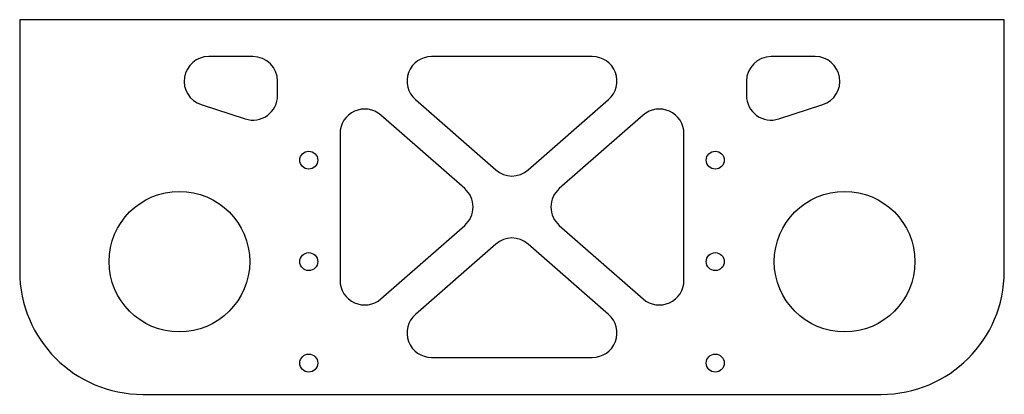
# Model space of a CAD drawing. Header units: millimetres. Extents: x 1 to 201, y 2 to 78.
import ezdxf

# ---------------------------------------------------------------- set-up
doc = ezdxf.new("R2010")
doc.units = ezdxf.units.MM

msp = doc.modelspace()

# ---------------------------------------------------------------- linework, layer by layer
at = {"color": 7, "linetype": 'Continuous', "lineweight": 25}
for p, q in [((201.46, 78.03), (1.46, 78.03)), ((1.46, 78.03), (1.46, 26.83)), ((201.46, 26.83), (201.46, 78.03)), ((48.84, 70.53), (39.87, 70.53)), ((117.78, 70.53), (85.14, 70.53)), ((163.06, 70.53), (154.09, 70.53)), ((53.84, 62.6), (53.84, 65.53)), ((149.09, 65.53), (149.09, 62.6)), ((38.31, 60.78), (47.29, 57.85)), ((81.85, 61.77), (98.17, 47.47)), ((104.76, 47.47), (121.08, 61.77)), ((155.64, 57.85), (164.61, 60.78)), ((91.86, 43.69), (74.83, 58.61)), ((128.09, 58.61), (111.07, 43.69)), ((66.54, 54.85), (66.54, 25.01)), ((136.39, 25.01), (136.39, 54.85)), ((74.83, 21.25), (91.86, 36.17)), ((111.07, 36.17), (128.09, 21.25)), ((98.17, 32.39), (81.85, 18.09)), ((121.08, 18.09), (104.76, 32.39)), ((85.14, 9.33), (117.78, 9.33)), ((26.46, 1.83), (176.46, 1.83))]:
    msp.add_line(p, q, dxfattribs=at)
for centre, radius in [((60.19, 49.46), 1.83), ((142.74, 49.46), 1.83), ((33.9, 28.82), 14.29), ((169.03, 28.82), 14.29), ((60.19, 28.82), 1.83), ((142.74, 28.82), 1.83), ((60.19, 8.18), 1.83), ((142.74, 8.18), 1.83)]:
    msp.add_circle(centre, radius, dxfattribs=at)
for centre, radius, start, end in [((39.87, 65.53), 5, 90, 251.9061), ((48.84, 65.53), 5, 0, 90), ((85.14, 65.53), 5, 90, 228.7763), ((117.78, 65.53), 5, 311.2237, 90), ((154.09, 65.53), 5, 90, 180), ((163.06, 65.53), 5, 288.0939, 90), ((48.84, 62.6), 5, 251.9061, 0), ((154.09, 62.6), 5, 180, 288.0939), ((71.54, 54.85), 5, 48.7763, 180), ((131.39, 54.85), 5, 0, 131.2237), ((101.46, 51.23), 5, 228.7763, 311.2237), ((88.57, 39.93), 5, 311.2237, 48.7763), ((114.36, 39.93), 5, 131.2237, 228.7763), ((101.46, 28.63), 5, 48.7763, 131.2237), ((26.46, 26.83), 25, 180, 270), ((176.46, 26.83), 25, 270, 0), ((71.54, 25.01), 5, 180, 311.2237), ((131.39, 25.01), 5, 228.7763, 0), ((85.14, 14.33), 5, 131.2237, 270), ((117.78, 14.33), 5, 270, 48.7763)]:
    msp.add_arc(centre, radius, start, end, dxfattribs=at)

doc.saveas('drawing.dxf')
